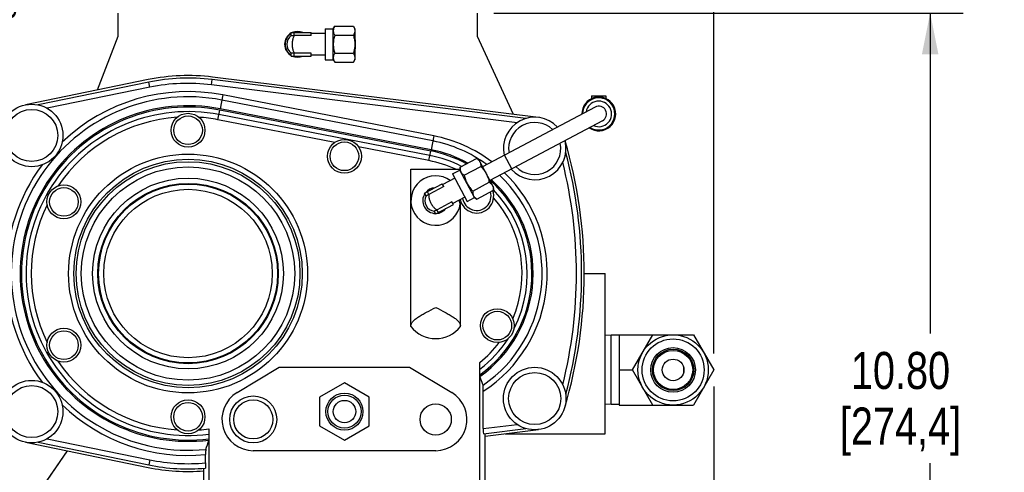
# Model space of a CAD drawing. Header units: inches. Extents: x 0 to 34, y 0 to 22.
# Tile 27 of 164: x 6.5 to 10.2, y 6.2 to 7.9. Entities that reach past the tile are written whole.
import ezdxf

# ---------------------------------------------------------------- set-up
doc = ezdxf.new("R2010")
doc.units = ezdxf.units.IN
doc.header["$LTSCALE"] = 1.87
doc.header["$MEASUREMENT"] = 0
doc.layers.get('0').update_dxf_attribs({"linetype": 'CONTINUOUS'})
for name, color, linetype in [('3_ALL_AXES', 7, 'CONTINUOUS'), ('5_ALL_CURVES', 7, 'CONTINUOUS'), ('7_ALL_FEATURES', 7, 'CONTINUOUS')]:
    doc.layers.add(name, color=color, linetype=linetype)
doc.styles.get("Standard").update_dxf_attribs({"font": 'txt', "width": 0.8})
doc.dimstyles.new('DIMSTYLE_1', dxfattribs={"dimtxt": 0.14, "dimasz": 0.156, "dimexe": 0.125, "dimexo": 0.0625, "dimgap": 0.07, "dimtad": 0, "dimtih": 1, "dimtoh": 1, "dimlfac": 4, "dimzin": 4, "dimdsep": 46, "dimtxsty": 'Standard', "dimblk": '_FILLED', "dimblk1": '_FILLED', "dimblk2": '_FILLED', "dimcen": 0.09, "dimadec": 0, "dimazin": 0, "dimtp": 0.001, "dimtm": 0.001, "dimtfac": 1, "dimtofl": 0, "dimtmove": 0, "dimatfit": 3, "dimldrblk": '_FILLED', "dimfxl": 0, "dimtolj": 1, "dimtzin": 4, "dimarcsym": 0})
doc.dimstyles.new('DIMSTYLE_2', dxfattribs={"dimtxt": 0.14, "dimasz": 0.156, "dimexe": 0.125, "dimexo": 0.0625, "dimgap": 0.07, "dimtad": 0, "dimtih": 1, "dimtoh": 1, "dimdec": 1, "dimlfac": 4, "dimzin": 4, "dimdsep": 46, "dimtxsty": 'Standard', "dimblk": '_FILLED', "dimblk1": '_FILLED', "dimblk2": '_FILLED', "dimcen": 0.09, "dimadec": 0, "dimazin": 0, "dimtp": 0.001, "dimtm": 0.001, "dimtfac": 1, "dimtdec": 1, "dimtofl": 0, "dimtmove": 0, "dimatfit": 3, "dimldrblk": '_FILLED', "dimfxl": 0, "dimtolj": 1, "dimtzin": 4, "dimarcsym": 0})
doc.dimstyles.new('DIMSTYLE_4', dxfattribs={"dimtxt": 0.14, "dimasz": 0.156, "dimexe": 0.125, "dimexo": 0.0625, "dimgap": 0.09, "dimtad": 0, "dimtih": 1, "dimtoh": 1, "dimdec": 0, "dimlfac": 4, "dimzin": 4, "dimdsep": 46, "dimtxsty": 'Standard', "dimblk": '_FILLED', "dimblk1": '_FILLED', "dimblk2": '_FILLED', "dimcen": 0.09, "dimadec": 0, "dimazin": 0, "dimtp": 0.5, "dimtm": 0.5, "dimtfac": 1, "dimtdec": 0, "dimtofl": 0, "dimtmove": 0, "dimatfit": 3, "dimldrblk": '_FILLED', "dimfxl": 0, "dimtolj": 1, "dimtzin": 4, "dimarcsym": 0})

# ---------------------------------------------------------------- blocks, each defined once
blk = doc.blocks.new('_FILLED')
at = {"color": 0, "linetype": 'ByBlock'}
blk.add_solid([(0, 0), (-1, 0.2), (-1, -0.2)], dxfattribs=at)
blk = doc.blocks.new('*D2')
at = {"color": 2, "linetype": 'Continuous'}
for p, q in [((8.2707, 7.9333), (10.0429, 7.9333)), ((9.9179, 7.9333), (9.9179, 6.7228)), ((9.9179, 5.2322), (9.9179, 6.2328)), ((7.223, 5.2322), (10.0429, 5.2322))]:
    blk.add_line(p, q, dxfattribs=at)
at = {"color": 2, "linetype": 'Continuous', "xscale": 0.156, "yscale": 0.156, "zscale": 0.156}
for p, rotation in [((9.9179, 7.9333), 90), ((9.9179, 5.2322), 270)]:
    blk.add_blockref('_FILLED', p, dxfattribs=dict(at, rotation=rotation))
at = {"color": 2, "linetype": 'Continuous', "insert": (9.8059, 6.6528), "char_height": 0.14, "width": 0.784, "attachment_point": 2, "line_spacing_factor": 0.9}
blk.add_mtext('10.80\\P[274,4]', dxfattribs=at)
blk = doc.blocks.new('*D3')
at = {"color": 2, "linetype": 'Continuous'}
for p, q in [((9.1006, 6.5224), (9.1006, 2.0051)), ((5.1007, 3.11), (5.1007, 2.0051)), ((5.1007, 2.1301), (6.6387, 2.1301)), ((9.1006, 2.1301), (7.5627, 2.1301))]:
    blk.add_line(p, q, dxfattribs=at)
at = {"color": 2, "linetype": 'Continuous', "xscale": 0.156, "yscale": 0.156, "zscale": 0.156, "rotation": 180}
blk.add_blockref('_FILLED', (5.1007, 2.1301), dxfattribs=at)
at = {"color": 2, "linetype": 'Continuous', "xscale": 0.156, "yscale": 0.156, "zscale": 0.156}
blk.add_blockref('_FILLED', (9.1006, 2.1301), dxfattribs=at)
at = {"color": 2, "linetype": 'Continuous', "insert": (6.9887, 2.2001), "char_height": 0.14, "width": 0.784, "attachment_point": 2, "line_spacing_factor": 0.9}
blk.add_mtext('16.00\\P[406,4]', dxfattribs=at)
blk = doc.blocks.new('*D7')
at = {"color": 2, "linetype": 'Continuous'}
for p, q in [((9.2474, 9.6817), (9.2474, 8.4745)), ((9.1006, 6.6474), (9.1006, 8.7245)), ((9.1006, 8.5995), (8.7881, 8.5995)), ((9.2474, 8.5995), (9.4905, 8.5995))]:
    blk.add_line(p, q, dxfattribs=at)
at = {"color": 2, "linetype": 'Continuous', "xscale": 0.156, "yscale": 0.156, "zscale": 0.156}
blk.add_blockref('_FILLED', (9.1006, 8.5995), dxfattribs=at)
at = {"color": 2, "linetype": 'Continuous', "xscale": 0.156, "yscale": 0.156, "zscale": 0.156, "rotation": 180}
blk.add_blockref('_FILLED', (9.2474, 8.5995), dxfattribs=at)
at = {"color": 2, "linetype": 'Continuous', "insert": (9.5605, 8.6695), "char_height": 0.14, "width": 0.448, "attachment_point": 1, "line_spacing_factor": 0.9}
blk.add_mtext('.6\\P[15]', dxfattribs=at)
blk = doc.blocks.new('*D22')
at = {"color": 2, "linetype": 'Continuous'}
for p, q in [((5.1007, 7.3545), (5.1007, 8.3068)), ((5.3757, 6.2585), (5.8965, 8.202))]:
    blk.add_line(p, q, dxfattribs=at)
blk.add_arc((5.1007, 5.2322), 2.9495, 69.4921, 90, dxfattribs=at)
for points in [[(5.2575, 8.2089), (5.1007, 8.1818), (5.2559, 8.1464)], [(5.7051, 8.0873), (5.8641, 8.0813), (5.7197, 8.148)]]:
    blk.add_solid(points, dxfattribs=at)
at = {"color": 2, "linetype": 'Continuous', "insert": (6.3627, 7.9682), "char_height": 0.14, "width": 0.317333, "attachment_point": 2, "line_spacing_factor": 0.9}
blk.add_mtext('15\\Fgdt;{\\Fgdt;~}', dxfattribs=at)

msp = doc.modelspace()

# ---------------------------------------------------------------- linework, layer by layer
at = {"layer": '3_ALL_AXES', "color": 7, "linetype": 'Continuous'}
for p, q in [((7.664, 7.874), (7.6693, 7.8831)), ((7.6693, 7.8831), (7.74, 7.8831)), ((7.74, 7.8831), (7.7453, 7.874)), ((7.6328, 7.8559), (7.5811, 7.8559)), ((7.6328, 7.874), (7.664, 7.874)), ((7.6328, 7.874), (7.6328, 7.7565)), ((7.664, 7.7565), (7.664, 7.874)), ((7.6693, 7.8492), (7.74, 7.8492)), ((7.7453, 7.874), (7.7453, 7.7565)), ((7.7478, 7.8326), (7.7453, 7.8326)), ((7.7478, 7.7978), (7.7478, 7.8326)), ((7.6328, 7.7746), (7.5811, 7.7746)), ((7.6693, 7.7813), (7.74, 7.7813)), ((7.7478, 7.7978), (7.7453, 7.7978)), ((7.6328, 7.7565), (7.664, 7.7565)), ((7.664, 7.7565), (7.6693, 7.7474)), ((7.6693, 7.7474), (7.74, 7.7474)), ((7.74, 7.7474), (7.7453, 7.7565)), ((8.3581, 7.5191), (7.204, 7.6621)), ((6.9709, 7.6529), (6.5838, 7.5733)), ((7.6699, 7.4447), (7.2284, 7.5303)), ((8.0252, 7.3757), (7.7596, 7.4273)), ((8.1427, 7.3504), (8.2051, 7.3836)), ((8.2051, 7.3836), (8.214, 7.3781)), ((8.214, 7.3781), (8.2692, 7.2743)), ((7.9572, 6.749), (7.9572, 7.3428)), ((8.1147, 7.3253), (8.1423, 7.3399)), ((8.1147, 7.3253), (8.1699, 7.2215)), ((8.1423, 7.3399), (8.1427, 7.3504)), ((8.1975, 7.2362), (8.1423, 7.3399)), ((8.1586, 7.3205), (8.2211, 7.3537)), ((8.1232, 7.3093), (8.0776, 7.285)), ((8.1904, 7.2606), (8.2529, 7.2938)), ((8.2064, 7.2306), (8.2688, 7.2638)), ((8.2688, 7.2638), (8.2692, 7.2743)), ((8.1614, 7.2375), (8.1157, 7.2133)), ((8.1699, 7.2215), (8.1975, 7.2362)), ((8.1975, 7.2362), (8.2064, 7.2306)), ((8.1442, 6.749), (8.1442, 7.2109)), ((8.7128, 6.7157), (8.6904, 6.7149)), ((8.7441, 6.7157), (8.7128, 6.7157)), ((8.7128, 6.4542), (8.7128, 6.7157)), ((8.9872, 6.5769), (8.9872, 6.5929)), ((7.7062, 6.5357), (7.6124, 6.4816)), ((7.7999, 6.4816), (7.7062, 6.5357)), ((7.6124, 6.4816), (7.6124, 6.3733)), ((7.7999, 6.3733), (7.7999, 6.4816)), ((8.7128, 6.4542), (8.6904, 6.455)), ((8.7441, 6.4542), (8.7128, 6.4542)), ((7.6124, 6.3733), (7.7062, 6.3192)), ((7.7062, 6.3192), (7.7999, 6.3733)), ((8.2304, 6.3633), (8.3581, 6.3791)), ((6.5838, 6.3249), (6.9709, 6.2453)), ((6.5689, 6.1454), (6.66, 6.2791))]:
    msp.add_line(p, q, dxfattribs=at)
for radius in [0.1328, 0.1172, 0.0844, 0.0408]:
    msp.add_circle((8.9472, 6.5849), radius, dxfattribs=at)
for centre, radius, start, end in [((7.529, 7.8152), 0.0488, 118.8818, 241.1182), ((7.529, 7.8152), 0.0468, 120.2132, 239.7868), ((7.529, 7.8152), 0.0488, 65.6441, 114.3559), ((7.529, 7.8152), 0.0468, 71.8017, 108.1983), ((7.529, 7.8152), 0.0488, 245.6441, 294.3559), ((7.529, 7.8152), 0.0468, 251.8017, 288.1983), ((7.1156, 6.9491), 0.6873, 79.0194, 133.7286), ((8.6665, 7.5521), 0.064, 235.5824, 180.3865), ((7.1156, 6.9491), 0.5921, 93.9439, 146.0561), ((7.1156, 6.9491), 0.5921, 79.0194, 86.0561), ((6.8401, 6.9491), 1.7421, 346.0359, 13.9641), ((7.1156, 6.9491), 0.6873, 143.361, 216.639), ((8.0507, 7.2247), 0.0935, 53.7618, 352.5593), ((8.0507, 7.2247), 0.0488, 146.8818, 269.1182), ((8.0507, 7.2247), 0.0488, 93.6441, 142.3559), ((8.2058, 7.2417), 0.0689, 193.5099, 206.4875), ((7.1156, 6.9491), 0.5921, 153.9439, 206.0561), ((8.0507, 7.2247), 0.0488, 273.6441, 322.3559), ((8.0507, 6.8211), 0.1181, 217.6585, 322.3415), ((7.9424, 6.9491), 0.4346, 309.3549, 323.1819), ((7.1156, 6.9491), 0.5921, 213.9439, 266.0561), ((7.1156, 6.9491), 0.6873, 226.2714, 275.5373), ((7.1156, 6.9491), 0.5921, 273.9439, 277.6423)]:
    msp.add_arc(centre, radius, start, end, dxfattribs=at)
for points, knots in [([(7.6693, 7.8831), (7.6685, 7.8817), (7.667, 7.879), (7.6654, 7.8748), (7.6643, 7.8705), (7.664, 7.8676), (7.664, 7.8661)], [0, 0, 0, 0, 0.261643, 0.514497, 0.759595, 1, 1, 1, 1]), ([(7.74, 7.8831), (7.7408, 7.8817), (7.7422, 7.879), (7.7439, 7.8748), (7.745, 7.8705), (7.7453, 7.8676), (7.7453, 7.8661)], [0, 0, 0, 0, 0.261643, 0.514497, 0.759595, 1, 1, 1, 1]), ([(7.664, 7.8661), (7.664, 7.8647), (7.6643, 7.8618), (7.6654, 7.8575), (7.667, 7.8532), (7.6685, 7.8505), (7.6693, 7.8492)], [0, 0, 0, 0, 0.240405, 0.485503, 0.738357, 1, 1, 1, 1]), ([(7.6693, 7.8492), (7.6685, 7.8464), (7.667, 7.8408), (7.6653, 7.8324), (7.6643, 7.8238), (7.664, 7.8181), (7.664, 7.8152)], [0, 0, 0, 0, 0.250011, 0.500015, 0.750008, 1, 1, 1, 1]), ([(7.7453, 7.8661), (7.7453, 7.8647), (7.745, 7.8618), (7.7439, 7.8575), (7.7422, 7.8532), (7.7408, 7.8505), (7.74, 7.8492)], [0, 0, 0, 0, 0.240405, 0.485503, 0.738357, 1, 1, 1, 1]), ([(7.74, 7.8492), (7.7408, 7.8464), (7.7423, 7.8408), (7.744, 7.8324), (7.745, 7.8238), (7.7453, 7.8181), (7.7453, 7.8152)], [0, 0, 0, 0, 0.250011, 0.500015, 0.750008, 1, 1, 1, 1]), ([(7.664, 7.8152), (7.664, 7.8124), (7.6643, 7.8066), (7.6653, 7.7981), (7.667, 7.7896), (7.6685, 7.7841), (7.6693, 7.7813)], [0, 0, 0, 0, 0.249992, 0.499986, 0.749989, 1, 1, 1, 1]), ([(7.7453, 7.8152), (7.7453, 7.8124), (7.745, 7.8066), (7.744, 7.7981), (7.7423, 7.7896), (7.7408, 7.7841), (7.74, 7.7813)], [0, 0, 0, 0, 0.249992, 0.499986, 0.749989, 1, 1, 1, 1]), ([(7.6693, 7.7813), (7.6685, 7.78), (7.667, 7.7772), (7.6654, 7.773), (7.6643, 7.7687), (7.664, 7.7658), (7.664, 7.7644)], [0, 0, 0, 0, 0.261643, 0.514497, 0.759595, 1, 1, 1, 1]), ([(7.74, 7.7813), (7.7408, 7.78), (7.7422, 7.7772), (7.7439, 7.773), (7.745, 7.7687), (7.7453, 7.7658), (7.7453, 7.7644)], [0, 0, 0, 0, 0.261643, 0.514497, 0.759595, 1, 1, 1, 1]), ([(7.664, 7.7644), (7.664, 7.7629), (7.6643, 7.76), (7.6654, 7.7557), (7.667, 7.7515), (7.6685, 7.7488), (7.6693, 7.7474)], [0, 0, 0, 0, 0.240405, 0.485503, 0.738357, 1, 1, 1, 1]), ([(7.7453, 7.7644), (7.7453, 7.7629), (7.745, 7.76), (7.7439, 7.7557), (7.7422, 7.7515), (7.7408, 7.7488), (7.74, 7.7474)], [0, 0, 0, 0, 0.240405, 0.485503, 0.738357, 1, 1, 1, 1]), ([(8.2051, 7.3836), (8.2066, 7.3827), (8.2095, 7.3808), (8.2121, 7.3785), (8.2132, 7.3773)], [0, 0, 0, 0, 0.509583, 1, 1, 1, 1]), ([(8.2132, 7.3773), (8.2141, 7.3763), (8.2158, 7.3744), (8.2171, 7.3722), (8.2177, 7.3711)], [0, 0, 0, 0, 0.503797, 1, 1, 1, 1]), ([(8.2177, 7.3711), (8.2184, 7.3699), (8.2195, 7.3672), (8.2206, 7.3629), (8.2211, 7.3583), (8.2211, 7.3553), (8.2211, 7.3537)], [0, 0, 0, 0, 0.240405, 0.485503, 0.738357, 1, 1, 1, 1]), ([(8.1427, 7.3504), (8.1426, 7.3489), (8.1426, 7.3458), (8.1431, 7.3413), (8.1442, 7.3369), (8.1453, 7.3343), (8.146, 7.333)], [0, 0, 0, 0, 0.261643, 0.514497, 0.759595, 1, 1, 1, 1]), ([(8.146, 7.333), (8.1467, 7.3317), (8.1482, 7.3293), (8.1512, 7.326), (8.1547, 7.323), (8.1573, 7.3213), (8.1586, 7.3205)], [0, 0, 0, 0, 0.240405, 0.485503, 0.738357, 1, 1, 1, 1]), ([(8.2211, 7.3537), (8.2231, 7.3516), (8.2269, 7.3474), (8.2324, 7.3407), (8.2374, 7.3337), (8.2403, 7.3287), (8.2416, 7.3262)], [0, 0, 0, 0, 0.250011, 0.500015, 0.750008, 1, 1, 1, 1]), ([(8.2416, 7.3262), (8.243, 7.3237), (8.2454, 7.3185), (8.2485, 7.3104), (8.251, 7.3022), (8.2523, 7.2966), (8.2529, 7.2938)], [0, 0, 0, 0, 0.249992, 0.499986, 0.749989, 1, 1, 1, 1]), ([(8.1586, 7.3205), (8.1592, 7.3177), (8.1605, 7.3121), (8.163, 7.3038), (8.166, 7.2958), (8.1685, 7.2906), (8.1699, 7.2881)], [0, 0, 0, 0, 0.250011, 0.500015, 0.750008, 1, 1, 1, 1]), ([(8.1699, 7.2881), (8.1712, 7.2855), (8.1741, 7.2806), (8.1791, 7.2735), (8.1845, 7.2669), (8.1884, 7.2626), (8.1904, 7.2606)], [0, 0, 0, 0, 0.249992, 0.499986, 0.749989, 1, 1, 1, 1]), ([(8.2529, 7.2938), (8.2542, 7.293), (8.2568, 7.2912), (8.2603, 7.2883), (8.2632, 7.285), (8.2648, 7.2826), (8.2655, 7.2813)], [0, 0, 0, 0, 0.261643, 0.514497, 0.759595, 1, 1, 1, 1]), ([(8.1904, 7.2606), (8.1904, 7.259), (8.1904, 7.2559), (8.1909, 7.2514), (8.1919, 7.2471), (8.1931, 7.2444), (8.1938, 7.2431)], [0, 0, 0, 0, 0.261643, 0.514497, 0.759595, 1, 1, 1, 1]), ([(8.2655, 7.2813), (8.2662, 7.28), (8.2673, 7.2773), (8.2684, 7.273), (8.2689, 7.2685), (8.2689, 7.2654), (8.2688, 7.2638)], [0, 0, 0, 0, 0.240405, 0.485503, 0.738357, 1, 1, 1, 1]), ([(8.1938, 7.2431), (8.1944, 7.2419), (8.196, 7.2394), (8.199, 7.2361), (8.2025, 7.2332), (8.205, 7.2315), (8.2064, 7.2306)], [0, 0, 0, 0, 0.240405, 0.485503, 0.738357, 1, 1, 1, 1]), ([(7.9572, 6.7533), (7.9572, 6.7558), (7.9584, 6.7598), (7.9615, 6.7645), (7.9661, 6.7701), (7.974, 6.7771), (7.9858, 6.7855), (7.9999, 6.7941), (8.0217, 6.8063), (8.0389, 6.8151), (8.0507, 6.8211)], [0, 0, 0, 0, 0.062891, 0.100613, 0.143485, 0.245444, 0.368328, 0.509374, 0.664716, 1, 1, 1, 1]), ([(8.0507, 6.8211), (8.0624, 6.8151), (8.0797, 6.8063), (8.1014, 6.7941), (8.1155, 6.7855), (8.1273, 6.7771), (8.1353, 6.7701), (8.1399, 6.7645), (8.1429, 6.7598), (8.1442, 6.7558), (8.1442, 6.7533)], [0, 0, 0, 0, 0.335284, 0.490626, 0.631672, 0.754556, 0.856515, 0.899387, 0.937109, 1, 1, 1, 1])]:
    msp.add_open_spline(points, degree=3, knots=knots, dxfattribs=at)
at = {"layer": '5_ALL_CURVES', "color": 4, "linetype": 'Continuous'}
msp.add_line((6.554, 6.1235), (6.6598, 6.2791), dxfattribs=at)
at = {"layer": '7_ALL_FEATURES', "color": 7, "linetype": 'Continuous'}
for p, q in [((6.8499, 7.9333), (6.8499, 7.8446)), ((8.2082, 7.8446), (8.2082, 7.9333)), ((7.5055, 7.8596), (7.5811, 7.8596)), ((7.5055, 7.8484), (7.5055, 7.8596)), ((7.5169, 7.8484), (7.5169, 7.8596)), ((7.5811, 7.8484), (7.5171, 7.8484)), ((7.5811, 7.8484), (7.5811, 7.8596)), ((7.6328, 7.8559), (7.5811, 7.8559)), ((6.8499, 7.8446), (6.7721, 7.6421)), ((8.3449, 7.5504), (8.2082, 7.8446)), ((7.5055, 7.7709), (7.5055, 7.7821)), ((7.5055, 7.7709), (7.5811, 7.7709)), ((7.5169, 7.7709), (7.5169, 7.7821)), ((7.5811, 7.7821), (7.5171, 7.7821)), ((7.5811, 7.7709), (7.5811, 7.7821)), ((7.6328, 7.7746), (7.5811, 7.7746)), ((6.965, 7.6818), (6.5013, 7.5864)), ((6.9669, 7.6722), (6.5494, 7.5863)), ((6.9709, 7.6529), (6.9669, 7.6722)), ((7.204, 7.6621), (7.2065, 7.6817)), ((8.3912, 7.5348), (7.2065, 7.6817)), ((8.4392, 7.5388), (7.2077, 7.6914)), ((7.2466, 7.6238), (7.2364, 7.5715)), ((8.0433, 7.4692), (7.2466, 7.6238)), ((8.0396, 7.45), (7.2428, 7.6046)), ((8.6391, 7.6209), (8.6933, 7.6209)), ((8.6391, 7.6209), (8.6391, 7.6099)), ((8.6665, 7.6209), (8.6665, 7.6161)), ((8.6933, 7.6209), (8.6933, 7.6102)), ((7.2284, 7.5303), (7.2355, 7.5666)), ((8.0289, 7.395), (7.2321, 7.5496)), ((8.0322, 7.412), (7.2355, 7.5666)), ((8.0332, 7.4169), (7.2364, 7.5715)), ((8.6527, 7.5782), (8.2277, 7.3523)), ((8.6804, 7.5261), (8.2555, 7.3001)), ((8.0433, 7.4692), (8.0332, 7.4169)), ((8.0252, 7.3757), (8.0322, 7.412)), ((8.3383, 7.3442), (8.3105, 7.3963)), ((7.9572, 7.3428), (8.1424, 7.3428)), ((7.9572, 6.7533), (7.9572, 7.3428)), ((8.0091, 7.2528), (8.0758, 7.2883)), ((8.0811, 7.2784), (8.0758, 7.2883)), ((8.1232, 7.3093), (8.0776, 7.285)), ((8.0144, 7.2429), (8.0091, 7.2528)), ((8.0245, 7.2483), (8.0192, 7.2582)), ((8.0811, 7.2784), (8.0246, 7.2483)), ((8.1122, 7.2199), (8.0557, 7.1898)), ((8.1175, 7.21), (8.1122, 7.2199)), ((8.1614, 7.2375), (8.1157, 7.2133)), ((8.0508, 7.1745), (8.0455, 7.1844)), ((8.0508, 7.1745), (8.1175, 7.21)), ((8.0608, 7.1798), (8.0556, 7.1898)), ((8.6117, 6.9491), (8.6904, 6.9491)), ((8.6904, 6.3438), (8.6904, 6.9491)), ((8.7441, 6.7178), (9.0239, 6.7178)), ((8.7441, 6.7178), (8.7441, 6.452)), ((8.7938, 6.5849), (8.8705, 6.7178)), ((9.0239, 6.7178), (9.1006, 6.5849)), ((7.3009, 6.4992), (7.4601, 6.5948)), ((7.4601, 6.5948), (7.9522, 6.5948)), ((7.9522, 6.5948), (8.1115, 6.4992)), ((8.218, 6.0633), (8.218, 6.613)), ((8.7441, 6.5849), (8.7938, 6.5849)), ((8.8705, 6.452), (8.7938, 6.5849)), ((9.1006, 6.5849), (9.0239, 6.452)), ((8.2299, 6.5275), (8.218, 6.5604)), ((8.2304, 6.3633), (8.2304, 6.5044)), ((8.7441, 6.452), (9.0239, 6.452)), ((7.1944, 6.3623), (7.1944, 6.0633)), ((8.231, 6.3435), (8.3912, 6.3634)), ((8.2377, 6.3345), (8.4392, 6.3594)), ((8.2377, 6.0633), (8.2377, 6.3444)), ((8.3129, 6.3438), (8.6904, 6.3438)), ((6.5013, 6.3118), (6.965, 6.2164)), ((6.5494, 6.3119), (6.9669, 6.226)), ((6.5689, 6.1454), (6.66, 6.2791)), ((7.182, 6.2337), (7.182, 6.265)), ((8.0507, 6.2798), (7.3617, 6.2798)), ((6.9709, 6.2453), (6.9669, 6.226)), ((7.1747, 6.0633), (7.1747, 6.2133))]:
    msp.add_line(p, q, dxfattribs=at)
for centre, radius in [((6.5251, 7.4708), 0.1181), ((6.5251, 7.4708), 0.0984), ((7.1156, 7.4904), 0.064), ((7.1156, 7.4904), 0.0541), ((7.7062, 7.392), 0.064), ((7.7062, 7.392), 0.0541), ((7.1156, 6.9491), 0.4511), ((7.1156, 6.9491), 0.4315), ((7.1156, 6.9491), 0.4226), ((7.1156, 6.9491), 0.403), ((7.1156, 6.9491), 0.3603), ((7.1156, 6.9491), 0.3407), ((6.6468, 7.2198), 0.064), ((6.6468, 7.2198), 0.0541), ((7.1156, 6.9491), 0.3378), ((7.1156, 6.9491), 0.3182), ((8.2834, 6.7522), 0.064), ((8.2834, 6.7522), 0.0541), ((6.6468, 6.6784), 0.064), ((6.6468, 6.6784), 0.0541), ((8.9472, 6.5849), 0.0782), ((8.9472, 6.5849), 0.074), ((8.4247, 6.4767), 0.1181), ((6.5251, 6.4274), 0.1181), ((8.4247, 6.4767), 0.0984), ((6.5251, 6.4274), 0.0984), ((7.1156, 6.4078), 0.064), ((7.3617, 6.3979), 0.0886), ((7.3617, 6.3979), 0.0738), ((7.7062, 6.4274), 0.07), ((7.7062, 6.4274), 0.0625), ((7.7062, 6.4274), 0.0424), ((7.1156, 6.4078), 0.0541), ((8.0507, 6.3979), 0.0591)]:
    msp.add_circle(centre, radius, dxfattribs=at)
for centre, radius, start, end in [((7.529, 7.8152), 0.0406, 125.3423, 234.6577), ((7.5171, 7.8265), 0.0219, 90.0097, 90.3946), ((7.5171, 7.804), 0.0219, 269.6056, 269.9905), ((7.1156, 6.9491), 0.748, 82.9322, 101.6212), ((7.1156, 6.9491), 0.7382, 82.9322, 101.6212), ((7.1156, 6.9491), 0.7185, 82.9322, 101.6212), ((7.1156, 6.9491), 0.6677, 79.0194, 275.7482), ((8.6665, 7.5521), 0.0608, 237.1612, 178.881), ((8.6665, 7.5521), 0.0483, 245.8716, 170.275), ((7.1156, 6.9491), 0.634, 79.0194, 277.1345), ((7.1156, 6.9491), 0.6291, 79.0194, 277.1906), ((7.1156, 6.9491), 0.6117, 79.0194, 277.3959), ((8.6665, 7.5521), 0.0295, 298, 118), ((8.4247, 7.4215), 0.1181, 43.3843, 192.6178), ((8.4247, 7.4215), 0.0984, 46.5648, 189.4484), ((7.9424, 6.9491), 0.5102, 53.8019, 79.0194), ((7.9424, 6.9491), 0.5298, 52.7824, 79.0194), ((8.4247, 7.4215), 0.1181, 221.5874, 14.4087), ((8.4247, 7.4215), 0.0984, 224.3804, 11.6118), ((6.8401, 6.9491), 1.7717, 343.3985, 16.4557), ((7.9424, 6.9491), 0.4716, 61.5175, 79.0194), ((7.9424, 6.9491), 0.4765, 61.1225, 79.0194), ((6.8401, 6.9491), 1.7618, 344.9971, 15.0029), ((7.9424, 6.9491), 0.4346, 64.9432, 79.0194), ((7.9424, 6.9491), 0.4542, 62.9779, 79.0194), ((7.9424, 6.9491), 0.5298, 302.9266, 45.9153), ((7.9424, 6.9491), 0.4765, 305.3351, 48.0049), ((7.9424, 6.9491), 0.4716, 305.7601, 48.2221), ((7.9424, 6.9491), 0.5102, 304.2893, 46.6341), ((8.2058, 7.2417), 0.064, 192.3677, 19.0073), ((8.2058, 7.2417), 0.0541, 189.4262, 17.3627), ((7.9424, 6.9491), 0.4542, 332.821, 44.0389), ((8.0507, 7.2247), 0.0406, 153.3423, 262.6577), ((8.0349, 7.229), 0.0219, 118.0097, 118.3946), ((7.9424, 6.9491), 0.4346, 336.8181, 41.1819), ((8.0454, 7.2091), 0.0219, 297.6056, 297.9905), ((7.9424, 6.9491), 0.4542, 307.3545, 327.1525), ((7.3617, 6.3979), 0.1181, 120.9786, 270), ((8.0507, 6.3979), 0.1181, 270, 59.0214), ((-3.6879, 9.9593), 11.4747, 341.32275, 341.50863), ((7.1156, 6.9491), 0.748, 258.3788, 274.5281), ((7.1156, 6.9491), 0.7382, 258.3788, 275.1076), ((7.1156, 6.9491), 0.7185, 258.3788, 275.2964)]:
    msp.add_arc(centre, radius, start, end, dxfattribs=at)
msp.add_ellipse((8.231, 6.3634), major_axis=(0, 0.0198), ratio=0.030535, start_param=-4.7086, end_param=-3.137803, dxfattribs=at)
for points, knots in [([(7.5055, 7.8484), (7.5055, 7.8484), (7.5055, 7.8484), (7.5055, 7.8484), (7.5056, 7.8484), (7.5056, 7.8484), (7.5056, 7.8484), (7.5057, 7.8484), (7.5057, 7.8484), (7.5059, 7.8484), (7.506, 7.8484), (7.5062, 7.8484), (7.5064, 7.8484), (7.5066, 7.8485), (7.507, 7.8485), (7.5075, 7.8485), (7.5081, 7.8485), (7.5089, 7.8485), (7.5097, 7.8485), (7.5106, 7.8485), (7.5116, 7.8485), (7.5129, 7.8484), (7.5147, 7.8484), (7.5162, 7.8484), (7.5169, 7.8484)], [0, 0, 0, 0, 0.000321, 0.001224, 0.00273, 0.004839, 0.007551, 0.010864, 0.019282, 0.030067, 0.043185, 0.058604, 0.076289, 0.096192, 0.118264, 0.168709, 0.227147, 0.293024, 0.365717, 0.444527, 0.528699, 0.6174, 0.804973, 1, 1, 1, 1]), ([(7.5171, 7.8484), (7.5162, 7.8471), (7.5145, 7.8443), (7.5132, 7.8413), (7.5126, 7.8397)], [0, 0, 0, 0, 0.472669, 1, 1, 1, 1]), ([(7.5126, 7.8397), (7.5119, 7.838), (7.5107, 7.8342), (7.5094, 7.8282), (7.5086, 7.8218), (7.5083, 7.8152), (7.5086, 7.8086), (7.5094, 7.8023), (7.5107, 7.7963), (7.5119, 7.7925), (7.5126, 7.7907)], [0, 0, 0, 0, 0.114201, 0.237267, 0.366886, 0.500006, 0.633126, 0.762742, 0.885803, 1, 1, 1, 1]), ([(7.5169, 7.7821), (7.5162, 7.7821), (7.5147, 7.7821), (7.5129, 7.782), (7.5116, 7.782), (7.5106, 7.782), (7.5097, 7.782), (7.5089, 7.782), (7.5081, 7.782), (7.5075, 7.782), (7.507, 7.782), (7.5066, 7.782), (7.5064, 7.782), (7.5062, 7.782), (7.506, 7.7821), (7.5059, 7.7821), (7.5057, 7.7821), (7.5057, 7.7821), (7.5056, 7.7821), (7.5056, 7.7821), (7.5056, 7.7821), (7.5055, 7.7821), (7.5055, 7.7821), (7.5055, 7.7821), (7.5055, 7.7821)], [0, 0, 0, 0, 0.195027, 0.3826, 0.471301, 0.555473, 0.634283, 0.706976, 0.772853, 0.831291, 0.881736, 0.903808, 0.923711, 0.941396, 0.956815, 0.969933, 0.980718, 0.989136, 0.992449, 0.995161, 0.99727, 0.998776, 0.999679, 1, 1, 1, 1]), ([(7.5126, 7.7907), (7.5132, 7.7891), (7.5145, 7.7862), (7.5162, 7.7834), (7.5171, 7.7821)], [0, 0, 0, 0, 0.527325, 1, 1, 1, 1]), ([(8.0144, 7.2429), (8.0144, 7.2429), (8.0144, 7.2429), (8.0144, 7.2429), (8.0144, 7.2429), (8.0144, 7.2429), (8.0144, 7.243), (8.0145, 7.243), (8.0146, 7.243), (8.0147, 7.2431), (8.0148, 7.2432), (8.0149, 7.2433), (8.0151, 7.2434), (8.0153, 7.2435), (8.0156, 7.2437), (8.016, 7.2439), (8.0166, 7.2443), (8.0173, 7.2446), (8.018, 7.245), (8.0188, 7.2454), (8.0197, 7.2458), (8.0209, 7.2465), (8.0225, 7.2473), (8.0238, 7.2479), (8.0245, 7.2483)], [0, 0, 0, 0, 0.000321, 0.001224, 0.00273, 0.004839, 0.007551, 0.010864, 0.019282, 0.030067, 0.043185, 0.058604, 0.076289, 0.096192, 0.118264, 0.168709, 0.227147, 0.293024, 0.365717, 0.444527, 0.528699, 0.6174, 0.804973, 1, 1, 1, 1]), ([(8.0246, 7.2483), (8.0244, 7.2468), (8.0242, 7.2436), (8.0244, 7.2403), (8.0246, 7.2386)], [0, 0, 0, 0, 0.472669, 1, 1, 1, 1]), ([(8.0246, 7.2386), (8.0249, 7.2367), (8.0256, 7.2328), (8.0272, 7.2269), (8.0295, 7.2209), (8.0324, 7.215), (8.0357, 7.2093), (8.0394, 7.204), (8.0434, 7.1993), (8.0462, 7.1966), (8.0476, 7.1953)], [0, 0, 0, 0, 0.114201, 0.237267, 0.366886, 0.500006, 0.633126, 0.762742, 0.885803, 1, 1, 1, 1]), ([(8.0556, 7.1898), (8.0549, 7.1894), (8.0536, 7.1887), (8.0521, 7.1878), (8.0509, 7.1872), (8.05, 7.1867), (8.0492, 7.1863), (8.0485, 7.1859), (8.0479, 7.1855), (8.0473, 7.1852), (8.0468, 7.185), (8.0465, 7.1848), (8.0463, 7.1848), (8.0461, 7.1847), (8.0459, 7.1846), (8.0458, 7.1845), (8.0457, 7.1845), (8.0456, 7.1845), (8.0456, 7.1844), (8.0455, 7.1844), (8.0455, 7.1844), (8.0455, 7.1844), (8.0455, 7.1844), (8.0455, 7.1844), (8.0455, 7.1844)], [0, 0, 0, 0, 0.195027, 0.3826, 0.471301, 0.555473, 0.634283, 0.706976, 0.772853, 0.831291, 0.881736, 0.903808, 0.923711, 0.941396, 0.956815, 0.969933, 0.980718, 0.989136, 0.992449, 0.995161, 0.99727, 0.998776, 0.999679, 1, 1, 1, 1]), ([(8.0476, 7.1953), (8.0489, 7.1942), (8.0515, 7.1922), (8.0543, 7.1905), (8.0557, 7.1898)], [0, 0, 0, 0, 0.527325, 1, 1, 1, 1]), ([(8.2304, 6.5044), (8.2304, 6.507), (8.2304, 6.5109), (8.2303, 6.5159), (8.2303, 6.5193), (8.2302, 6.5223), (8.2301, 6.5247), (8.23, 6.5264), (8.23, 6.5273), (8.2299, 6.5275)], [0, 0, 0, 0, 0.341632, 0.50297, 0.652017, 0.783146, 0.889625, 0.964066, 1, 1, 1, 1]), ([(7.1825, 6.2847), (7.1824, 6.2845), (7.1824, 6.2838), (7.1823, 6.2825), (7.1822, 6.2806), (7.1821, 6.2782), (7.182, 6.2753), (7.182, 6.2708), (7.182, 6.2674), (7.182, 6.265)], [0, 0, 0, 0, 0.034312, 0.101466, 0.199221, 0.324187, 0.47206, 0.637797, 1, 1, 1, 1]), ([(7.182, 6.2337), (7.182, 6.2324), (7.182, 6.2299), (7.1819, 6.2262), (7.1819, 6.2228), (7.1818, 6.2199), (7.1817, 6.2177), (7.1816, 6.2163), (7.1816, 6.2154), (7.1815, 6.2148), (7.1815, 6.2143), (7.1814, 6.214), (7.1814, 6.2138), (7.1814, 6.2138)], [0, 0, 0, 0, 0.194051, 0.380732, 0.552966, 0.704196, 0.828631, 0.879254, 0.921467, 0.954864, 0.979133, 0.994096, 1, 1, 1, 1])]:
    msp.add_open_spline(points, degree=3, knots=knots, dxfattribs=at)

# ---------------------------------------------------------------- dimensions: what is measured, and where the dimension line sits
at = {"color": 2, "linetype": 'Continuous'}
for base, p1, p2, angle, dimstyle, picture, middle in [((9.1006, 8.5995), (9.2474, 9.7442), (9.1006, 6.5849), 180, 'DIMSTYLE_2', '*D7', (9.7845, 8.4945)), ((9.9179, 5.2322), (8.2082, 7.9333), (7.1605, 5.2322), 270, 'DIMSTYLE_1', '*D2', (9.9179, 6.4778))]:
    dim = msp.add_linear_dim(base=base, p1=p1, p2=p2, angle=angle, dimstyle=dimstyle, dxfattribs=at)
    dim.commit()
    dim.dimension.update_dxf_attribs({"geometry": picture, "text_midpoint": middle, "dimtype": 160})
dim = msp.add_angular_dim_2l(base=(5.4857, 8.1565), line1=((5.8965, 8.202), (5.3757, 6.2585)), line2=((5.1007, 7.3545), (5.1007, 8.3068)), dimstyle='DIMSTYLE_4', dxfattribs=at)
dim.commit()
dim.dimension.update_dxf_attribs({"geometry": '*D22', "text_midpoint": (6.3627, 7.8982), "dimtype": 162})
dim = msp.add_linear_dim(base=(9.1006, 2.1301), p1=(5.1007, 3.1725), p2=(9.1006, 6.5849), dimstyle='DIMSTYLE_1', dxfattribs=at)
dim.commit()
dim.dimension.update_dxf_attribs({"geometry": '*D3', "text_midpoint": (7.1007, 2.0251), "dimtype": 160})

doc.saveas('drawing.dxf')
